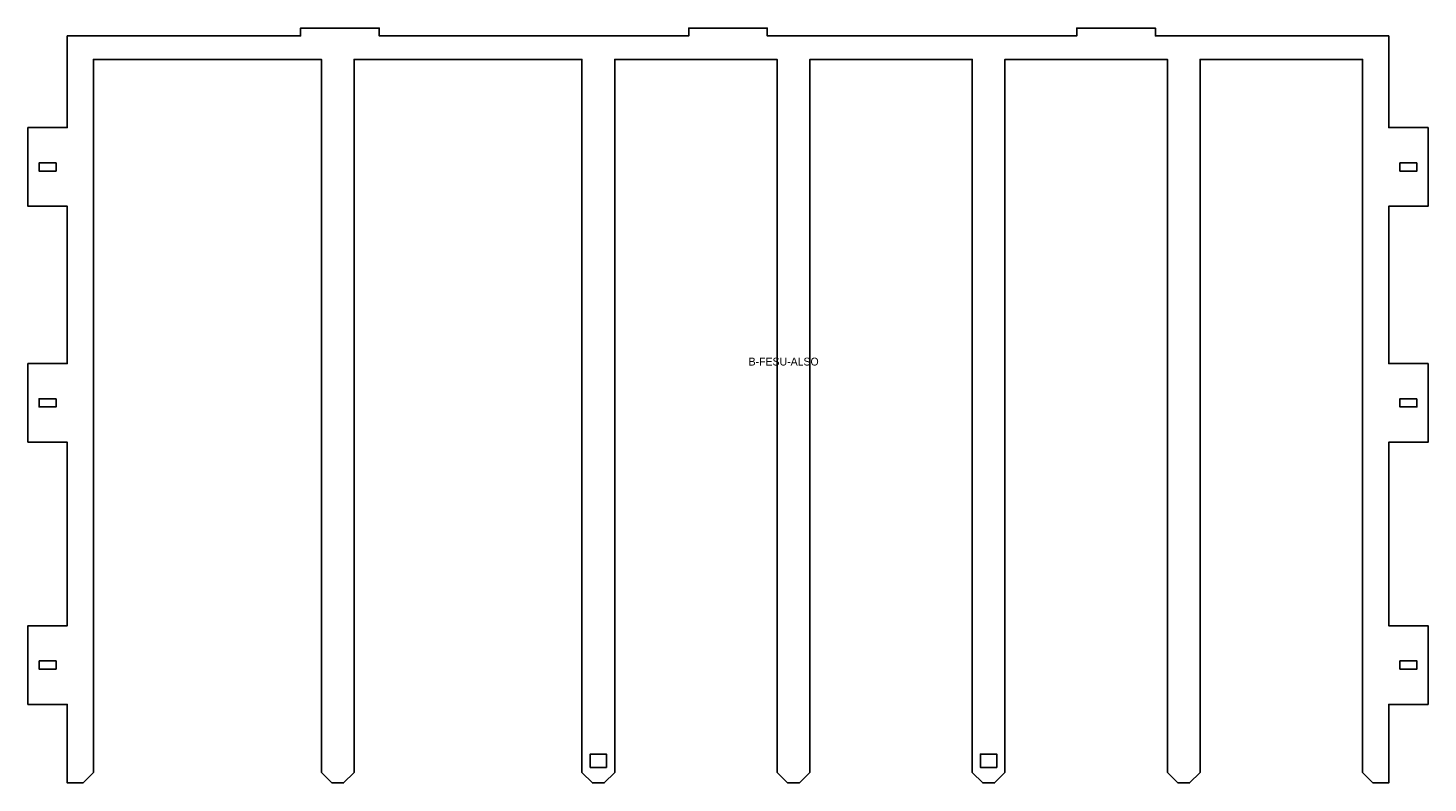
# Model space of a CAD drawing. Header units: millimetres. Extents: x 0 to 1069, y 0 to 576.
import ezdxf
from ezdxf.enums import TextEntityAlignment as Align

# ---------------------------------------------------------------- set-up
doc = ezdxf.new("R2010")
doc.units = ezdxf.units.MM
doc.layers.add('JELOLES', color=5, linetype='Continuous')
doc.layers.add('VAGAS', color=1, linetype='Continuous')

msp = doc.modelspace()

# ---------------------------------------------------------------- linework, layer by layer
at = {"layer": 'VAGAS'}
for points in [[(0, 260), (0, 320), (30, 320), (30, 440), (0, 440), (0, 500), (30, 500), (30, 570), (208.2, 570), (208.2, 576), (268.2, 576), (268.2, 570), (504.5, 570), (504.5, 576), (564.5, 576), (564.5, 570), (800.8, 570), (800.8, 576), (860.8, 576), (860.8, 570), (1039, 570), (1039, 500), (1069, 500), (1069, 440), (1039, 440), (1039, 320), (1069, 320), (1069, 260), (1039, 260), (1039, 120), (1069, 120), (1069, 60), (1039, 60), (1039, 0), (1027, 0), (1019, 8), (1019, 552), (895, 552), (895, 8), (887, 0), (878, 0), (870, 8), (870, 552), (746, 552), (746, 8), (738, 0), (729, 0), (721, 8), (721, 552), (597, 552), (597, 8), (589, 0), (580, 0), (572, 8), (572, 552), (448, 552), (448, 8), (440, 0), (431, 0), (423, 8), (423, 552), (249, 552), (249, 8), (241, 0), (232, 0), (224, 8), (224, 552), (50, 552), (50, 8), (42, 0), (30, 0), (30, 60), (0, 60), (0, 120), (30, 120), (30, 260)], [(21.5, 473.1), (8.5, 473.1), (8.5, 466.9), (21.5, 466.9)], [(1060.5, 473.1), (1047.5, 473.1), (1047.5, 466.9), (1060.5, 466.9)], [(21.5, 293.1), (8.5, 293.1), (8.5, 286.9), (21.5, 286.9)], [(1060.5, 293.1), (1047.5, 293.1), (1047.5, 286.9), (1060.5, 286.9)], [(8.5, 93.1), (8.5, 86.9), (21.5, 86.9), (21.5, 93.1)], [(1047.5, 93.1), (1047.5, 86.9), (1060.5, 86.9), (1060.5, 93.1)], [(441.7, 11.9), (441.7, 22.1), (429.3, 22.1), (429.3, 11.9)], [(739.7, 11.9), (739.7, 22.1), (727.3, 22.1), (727.3, 11.9)]]:
    msp.add_lwpolyline(points, close=True, dxfattribs=at)

# ---------------------------------------------------------------- texts
at = {"layer": 'JELOLES'}
msp.add_text('B-FESU-ALSO', height=6, dxfattribs=at).set_placement((577, 321.5), align=Align.MIDDLE_CENTER)

doc.saveas('drawing.dxf')
